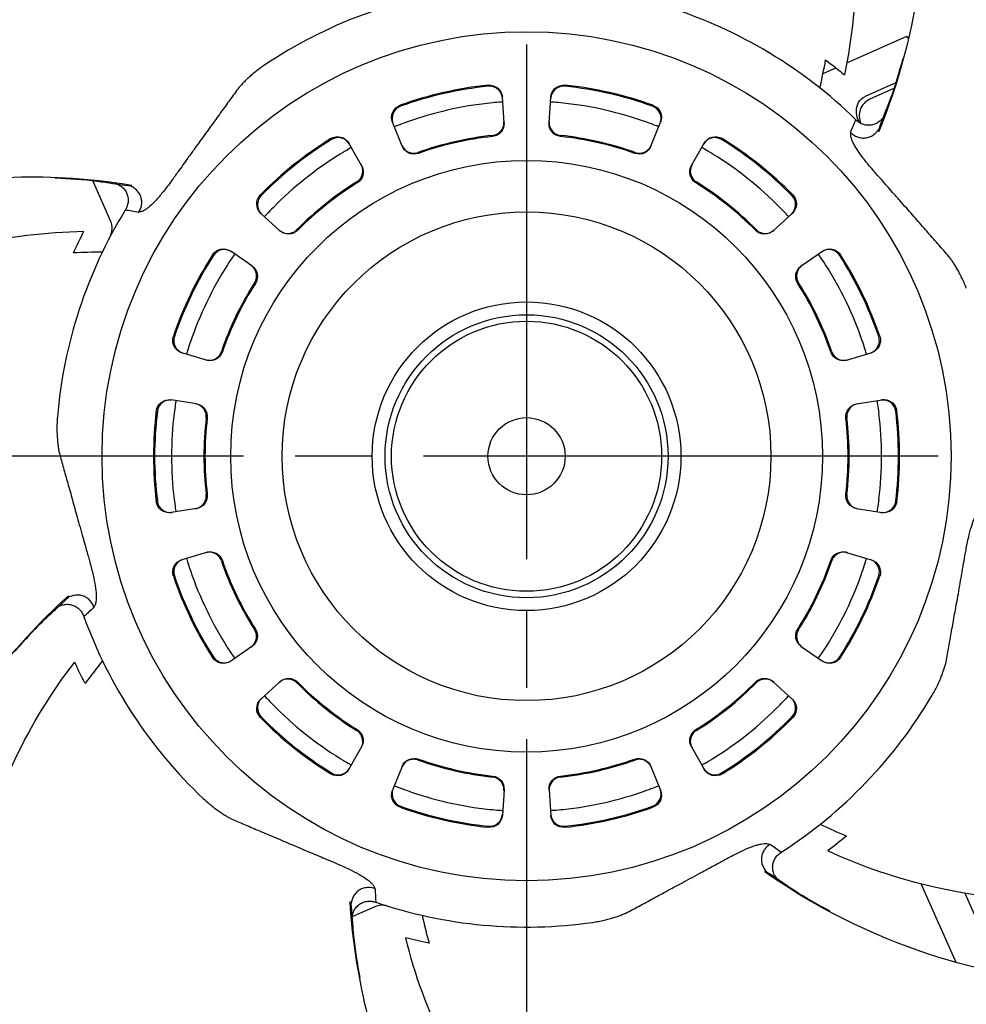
# Model space of a CAD drawing. Extents: x 154 to 478, y 166 to 274.
# Tile 6 of 8: x 403 to 440, y 198 to 236. Entities that reach past the tile are written whole.
import ezdxf

# ---------------------------------------------------------------- set-up
doc = ezdxf.new("R2010")
doc.units = 0
doc.header["$MEASUREMENT"] = 0
doc.linetypes.add('CENTER', pattern=[27, 20, -2, 3, -2])
doc.layers.add('CENTER_L', color=4, linetype='CENTER')
doc.layers.add('SOLID_M', color=2, linetype='CONTINUOUS')

msp = doc.modelspace()

# ---------------------------------------------------------------- linework, layer by layer
at = {"layer": 'CENTER_L'}
for p, q in [((422.526, 262.425), (422.526, 176.425)), ((465.526, 219.425), (379.526, 219.425))]:
    msp.add_line(p, q, dxfattribs=at)
at = {"layer": 'SOLID_M'}
for p, q in [((434.972, 234.713), (437.283, 235.742)), ((434.051, 234.303), (434.547, 234.524)), ((436.904, 233.955), (435.686, 233.412)), ((436.833, 233.731), (435.871, 233.303)), ((421.652, 232.386), (421.585, 233.384)), ((423.4, 232.386), (423.467, 233.384)), ((436.44, 232.738), (436.239, 232.225)), ((417.69, 231.482), (417.317, 232.41)), ((427.363, 231.482), (427.735, 232.41)), ((435.336, 232.494), (435.325, 232.504)), ((436.218, 232.044), (436.216, 232.04)), ((416.115, 230.724), (415.622, 231.593)), ((428.937, 230.724), (429.431, 231.593)), ((406.358, 228.571), (405.648, 230.166)), ((406.451, 230.028), (406.996, 229.946)), ((406.934, 229.006), (406.927, 228.993)), ((412.937, 228.19), (412.199, 228.864)), ((432.115, 228.19), (432.853, 228.864)), ((411.848, 226.823), (411.026, 227.393)), ((433.205, 226.823), (434.027, 227.393)), ((410.084, 223.161), (409.126, 223.449)), ((434.968, 223.161), (435.926, 223.449)), ((409.695, 221.457), (408.708, 221.614)), ((435.357, 221.457), (436.345, 221.614)), ((409.695, 217.393), (408.708, 217.236)), ((435.357, 217.393), (436.345, 217.236)), ((410.084, 215.689), (409.126, 215.401)), ((434.968, 215.689), (435.926, 215.401)), ((404.715, 213.996), (404.719, 213.999)), ((404.214, 213.467), (404.618, 213.842)), ((405.315, 213.208), (405.319, 213.194)), ((411.848, 212.027), (411.026, 211.458)), ((433.205, 212.027), (434.027, 211.458)), ((412.937, 210.661), (412.199, 209.986)), ((432.115, 210.661), (432.853, 209.986)), ((416.115, 208.127), (415.622, 207.257)), ((428.937, 208.127), (429.431, 207.257)), ((417.69, 207.368), (417.317, 206.44)), ((427.363, 207.368), (427.735, 206.44)), ((421.652, 206.464), (421.585, 205.466)), ((423.4, 206.464), (423.467, 205.466)), ((432.417, 204.028), (432.429, 204.036)), ((432.409, 202.897), (431.954, 203.208)), ((439.225, 199.744), (437.865, 202.799)), ((416.655, 202.092), (416.669, 202.088)), ((439.556, 202.442), (440.945, 199.322)), ((416.629, 201.912), (415.711, 201.504)), ((415.766, 201.393), (415.725, 201.943))]:
    msp.add_line(p, q, dxfattribs=at)
at = {"layer": 'SOLID_M', "flags": 128}
for points in [[(407.176, 229.966), (407.179, 229.965), (407.182, 229.964)], [(405.715, 213.547), (405.714, 213.549), (405.713, 213.551), (405.712, 213.554), (405.712, 213.556), (405.711, 213.558), (405.71, 213.56), (405.709, 213.562), (405.708, 213.565)], [(431.782, 203.268), (431.78, 203.27), (431.778, 203.272)], [(415.665, 202.115), (415.666, 202.117), (415.666, 202.12)]]:
    msp.add_lwpolyline(points, dxfattribs=at)
at = {"layer": 'SOLID_M'}
for radius in [16.5, 11.5, 9.5, 6, 5.5, 5.25, 1.5]:
    msp.add_circle((422.526, 219.425), radius, dxfattribs=at)
for centre, radius, start, end in [((422.526, 219.425), 38.5, 103.8287, 166.1713), ((422.526, 219.425), 40, 111.4784, 158.5216), ((422.526, 219.425), 38.5, 13.8287, 76.1713), ((422.526, 219.425), 40, 21.4784, 68.5216), ((422.526, 219.425), 18.3, 97.0484, 123.7818), ((422.526, 219.425), 18.3, 45.6198, 72.3532), ((422.526, 219.425), 22, 47.564, 47.8746), ((422.526, 219.425), 14.5, 95.9038, 109.8105), ((422.526, 219.425), 14.457, 95.91, 109.8042), ((421.089, 233.309), 0.5, 3.8754, 95.9254), ((423.963, 233.309), 0.5, 84.0746, 176.1246), ((422.526, 219.425), 14.457, 70.1958, 84.09), ((422.526, 219.425), 14.5, 70.1895, 84.0962), ((422.526, 219.425), 13.8, 95.9335, 109.7808), ((422.526, 219.425), 13.8, 70.2192, 84.0665), ((436.155, 232.663), 0.7, 114, 205.6345), ((417.797, 232.557), 0.5, 109.7888, 201.8388), ((427.255, 232.557), 0.5, 338.1612, 70.2112), ((422.526, 219.425), 17.81, 44.9265, 44.9863), ((422.526, 219.425), 14.5, 121.6181, 135.5248), ((422.526, 219.425), 14.457, 121.6243, 135.5185), ((415.208, 231.31), 0.5, 29.5896, 121.6398), ((422.526, 219.425), 12.54, 96.0546, 109.6597), ((422.526, 219.425), 12.5, 96.0614, 109.6529), ((422.526, 219.425), 12.5, 70.3471, 83.9386), ((422.526, 219.425), 12.54, 70.3403, 83.9454), ((429.845, 231.31), 0.5, 58.3602, 150.4104), ((422.526, 219.425), 14.457, 44.4815, 58.3757), ((422.526, 219.425), 14.5, 44.4752, 58.3819), ((422.526, 219.425), 13.8, 121.6478, 135.495), ((422.526, 219.425), 13.8, 44.505, 58.3522), ((422.526, 219.425), 12.54, 121.7689, 135.3739), ((422.526, 219.425), 12.5, 121.7757, 135.3671), ((422.526, 219.425), 12.5, 44.6329, 58.2243), ((422.526, 219.425), 12.54, 44.6261, 58.2311), ((412.568, 229.205), 0.5, 135.5031, 227.5532), ((432.485, 229.205), 0.5, 312.4468, 44.4969), ((422.526, 219.425), 18.3, 148.4769, 175.2103), ((422.526, 219.425), 17.81, 147.7836, 147.8434), ((405.719, 228.286), 0.7, 332.2009, 24), ((410.776, 226.958), 0.5, 55.3041, 147.3539), ((434.277, 226.958), 0.5, 32.6461, 124.6959), ((422.526, 219.425), 14.5, 147.3324, 161.239), ((422.526, 219.425), 14.457, 147.3386, 161.2328), ((422.526, 219.425), 14.457, 18.7672, 32.6614), ((422.526, 219.425), 14.5, 18.761, 32.6676), ((422.526, 219.425), 13.8, 147.3621, 161.2093), ((422.526, 219.425), 13.8, 18.7907, 32.6379), ((422.526, 219.425), 12.54, 147.4832, 161.0882), ((422.526, 219.425), 12.5, 147.49, 161.0814), ((422.526, 219.425), 12.5, 18.9186, 32.51), ((422.526, 219.425), 12.54, 18.9118, 32.5168), ((409.311, 223.915), 0.5, 161.2172, 253.2676), ((435.742, 223.915), 0.5, 286.7324, 18.7828), ((408.671, 221.113), 0.5, 81.0184, 173.0682), ((436.381, 221.113), 0.5, 6.9318, 98.9816), ((436.423, 221.12), 0.5, 6.9533, 99), ((422.526, 219.425), 14.5, 173.0467, 186.9533), ((422.526, 219.425), 14.457, 173.0529, 186.9471), ((422.526, 219.425), 13.8, 173.0764, 186.9236), ((422.526, 219.425), 12.54, 173.1975, 186.8025), ((422.526, 219.425), 12.5, 173.2043, 186.7957), ((422.526, 219.425), 12.5, 353.2043, 6.7957), ((422.526, 219.425), 12.54, 353.1975, 6.8025), ((422.526, 219.425), 13.8, 353.0764, 6.9236), ((422.526, 219.425), 14.457, 353.0529, 6.9471), ((422.526, 219.425), 14.5, 353.0467, 6.9533), ((408.671, 217.737), 0.5, 186.9318, 278.9816), ((436.381, 217.737), 0.5, 261.0184, 353.0682), ((409.311, 214.935), 0.5, 106.7324, 198.7828), ((422.526, 219.425), 12.54, 198.9118, 212.5168), ((422.526, 219.425), 12.5, 198.9186, 212.51), ((422.526, 219.425), 12.5, 327.49, 341.0814), ((422.526, 219.425), 12.54, 327.4832, 341.0882), ((435.742, 214.935), 0.5, 341.2172, 73.2676), ((422.526, 219.425), 14.5, 198.761, 212.6676), ((422.526, 219.425), 14.457, 198.7672, 212.6614), ((422.526, 219.425), 13.8, 198.7907, 212.6379), ((422.526, 219.425), 13.8, 327.3621, 341.2093), ((422.526, 219.425), 14.457, 327.3386, 341.2328), ((422.526, 219.425), 14.5, 327.3324, 341.239), ((422.526, 219.425), 18.3, 199.9055, 226.6389), ((410.776, 211.892), 0.5, 212.6461, 304.6959), ((434.277, 211.892), 0.5, 235.3041, 327.3539), ((422.526, 219.425), 12.54, 224.6261, 238.2311), ((422.526, 219.425), 12.5, 224.6329, 238.2243), ((422.526, 219.425), 12.5, 301.7757, 315.3671), ((422.526, 219.425), 12.54, 301.7689, 315.3739), ((422.526, 219.425), 38.5, 193.8287, 256.1713), ((422.526, 219.425), 38.5, 283.8287, 346.1713), ((422.526, 219.425), 18.3, 302.7627, 329.4961), ((412.568, 209.645), 0.5, 132.4468, 224.4969), ((422.526, 219.425), 13.8, 224.505, 238.3522), ((422.526, 219.425), 13.8, 301.6478, 315.495), ((432.485, 209.645), 0.5, 315.5031, 47.5532), ((422.526, 219.425), 14.5, 224.4752, 238.3819), ((422.526, 219.425), 14.457, 224.4815, 238.3757), ((422.526, 219.425), 14.457, 301.6243, 315.5185), ((422.526, 219.425), 14.5, 301.6181, 315.5248), ((422.526, 219.425), 12.54, 250.3403, 263.9454), ((422.526, 219.425), 12.5, 250.3471, 263.9386), ((422.526, 219.425), 12.5, 276.0614, 289.6529), ((422.526, 219.425), 12.54, 276.0546, 289.6597), ((415.208, 207.54), 0.5, 238.3602, 330.4104), ((429.845, 207.54), 0.5, 209.5896, 301.6398), ((417.797, 206.293), 0.5, 158.1612, 250.2112), ((422.526, 219.425), 13.8, 250.2192, 264.0665), ((422.526, 219.425), 13.8, 275.9335, 289.7808), ((427.255, 206.293), 0.5, 289.7888, 21.8388), ((422.526, 219.425), 14.5, 250.1895, 264.0962), ((422.526, 219.425), 14.457, 250.1958, 264.09), ((422.526, 219.425), 14.457, 275.91, 289.8042), ((422.526, 219.425), 14.5, 275.9038, 289.8105), ((421.089, 205.542), 0.5, 264.0746, 356.1246), ((423.963, 205.542), 0.5, 183.8754, 275.9254), ((422.526, 219.425), 40, 201.4784, 248.5216), ((422.526, 219.425), 40, 291.4784, 338.5216), ((422.526, 219.425), 17.81, 302.0693, 302.1291), ((422.526, 219.425), 17.81, 250.6408, 250.7006), ((422.526, 219.425), 18.3, 251.3341, 278.0675), ((416.914, 201.273), 0.7, 72.8189, 114)]:
    msp.add_arc(centre, radius, start, end, dxfattribs=at)
for points, knots in [([(426.915, 255.541), (428.232, 254.545), (431.18, 251.714), (433.234, 248.127), (434.897, 243.518), (435.578, 239.597), (435.185, 235.707), (434.881, 234.253)], [0.0802821, 0.0802821, 0.0802821, 0.0802821, 0.25, 0.5, 0.5, 0.75, 0.9029891, 0.9029891, 0.9029891, 0.9029891]), ([(436.069, 251.018), (436.264, 250.557), (437.244, 248.026), (437.816, 245.301), (438.127, 240.88), (437.876, 237.055), (436.798, 233.47), (436.218, 232.044)], [0.1933912, 0.1933912, 0.1933912, 0.1933912, 0.25, 0.5, 0.5, 0.75, 0.9233455, 0.9233455, 0.9233455, 0.9233455]), ([(412.351, 234.635), (412.286, 234.591), (412.162, 234.505), (411.987, 234.371), (411.829, 234.239), (411.687, 234.111), (411.559, 233.987), (411.445, 233.869), (411.375, 233.792), (411.342, 233.755)], [0, 0, 0, 0, 0.17468, 0.338782, 0.492273, 0.635139, 0.767375, 0.88899, 1, 1, 1, 1]), ([(437.15, 234.878), (437.002, 234.35), (436.799, 233.624), (436.517, 232.927), (436.44, 232.738)], [0, 0, 0, 0, 0.72859, 1, 1, 1, 1]), ([(421.035, 233.848), (421.169, 233.862), (421.306, 233.819), (421.51, 233.647), (421.576, 233.519), (421.585, 233.384)], [0, 0, 0, 0, 0.5, 0.5, 1, 1, 1, 1]), ([(423.467, 233.384), (423.476, 233.519), (423.542, 233.647), (423.746, 233.819), (423.883, 233.862), (424.018, 233.848)], [0, 0, 0, 0, 0.5, 0.5, 1, 1, 1, 1]), ([(411.342, 233.755), (411.284, 233.676), (411.169, 233.518), (410.993, 233.278), (410.815, 233.033), (410.632, 232.78), (410.445, 232.514), (410.25, 232.242), (410.044, 231.965), (409.832, 231.672), (409.603, 231.356), (409.318, 230.955), (409.022, 230.542), (408.756, 230.172), (408.565, 229.918), (408.373, 229.669), (408.145, 229.396), (407.931, 229.18), (407.776, 229.053), (407.708, 229.008), (407.673, 228.986)], [0, 0, 0, 0, 0.054734, 0.109094, 0.16185, 0.217494, 0.274506, 0.332644, 0.388088, 0.4444, 0.508839, 0.57514, 0.677074, 0.743069, 0.782497, 0.820257, 0.885126, 0.944709, 0.972326, 1, 1, 1, 1]), ([(421.598, 233.194), (421.598, 233.194), (421.544, 233.19), (421.36, 233.176), (421.231, 233.165), (421.1, 233.151)], [0, 0, 0, 0, 0.5, 0.5, 1, 1, 1, 1]), ([(423.953, 233.151), (423.821, 233.165), (423.693, 233.176), (423.509, 233.19), (423.454, 233.194), (423.454, 233.194)], [0, 0, 0, 0, 0.5, 0.5, 1, 1, 1, 1]), ([(435.477, 232.386), (435.45, 232.43), (435.427, 232.476), (435.368, 232.631), (435.347, 232.746), (435.353, 232.972), (435.378, 233.087), (435.491, 233.286), (435.58, 233.365), (435.686, 233.412)], [0.1365624, 0.1365624, 0.1365624, 0.1365624, 0.25, 0.25, 0.5, 0.5, 0.75, 0.75, 1, 1, 1, 1]), ([(417.317, 232.41), (417.267, 232.536), (417.271, 232.679), (417.38, 232.923), (417.485, 233.021), (417.612, 233.067)], [0, 0, 0, 0, 0.5, 0.5, 1, 1, 1, 1]), ([(427.44, 233.067), (427.567, 233.021), (427.672, 232.923), (427.782, 232.68), (427.785, 232.536), (427.735, 232.41)], [0, 0, 0, 0, 0.5, 0.5, 1, 1, 1, 1]), ([(417.856, 232.411), (417.732, 232.366), (417.611, 232.32), (417.439, 232.253), (417.389, 232.233), (417.389, 232.233)], [0, 0, 0, 0, 0.5, 0.5, 1, 1, 1, 1]), ([(421.652, 232.386), (421.661, 232.258), (421.618, 232.129), (421.454, 231.933), (421.334, 231.869), (421.206, 231.855)], [0, 0, 0, 0, 0.5, 0.5, 1, 1, 1, 1]), ([(421.408, 231.964), (421.49, 232.013), (421.556, 232.085), (421.639, 232.252), (421.655, 232.345), (421.649, 232.43)], [0, 0, 0, 0, 0.5, 0.5, 1, 1, 1, 1]), ([(423.846, 231.855), (423.718, 231.869), (423.598, 231.933), (423.434, 232.128), (423.391, 232.258), (423.4, 232.386)], [0, 0, 0, 0, 0.5, 0.5, 1, 1, 1, 1]), ([(423.403, 232.43), (423.397, 232.345), (423.413, 232.253), (423.496, 232.086), (423.562, 232.013), (423.644, 231.964)], [0, 0, 0, 0, 0.5, 0.5, 1, 1, 1, 1]), ([(427.664, 232.233), (427.664, 232.233), (427.614, 232.253), (427.442, 232.32), (427.321, 232.366), (427.196, 232.411)], [0, 0, 0, 0, 0.5, 0.5, 1, 1, 1, 1]), ([(436.441, 232.7), (436.424, 232.663), (436.382, 232.574), (436.277, 232.457), (436.136, 232.357), (435.973, 232.299), (435.801, 232.283), (435.63, 232.313), (435.468, 232.381), (435.38, 232.456), (435.336, 232.494)], [0, 0, 0, 0, 0.093094, 0.222287, 0.352854, 0.481232, 0.610436, 0.740171, 0.869801, 1, 1, 1, 1]), ([(435.153, 231.778), (435.146, 231.8), (435.134, 231.845), (435.126, 231.905), (435.125, 231.958), (435.132, 231.987), (435.136, 232.002)], [0, 0, 0, 0, 0.252409, 0.501459, 0.749769, 1, 1, 1, 1]), ([(435.136, 232.002), (435.179, 231.964), (435.267, 231.887), (435.43, 231.818), (435.602, 231.787), (435.775, 231.805), (435.939, 231.865), (436.078, 231.968), (436.164, 232.054), (436.193, 232.107), (436.194, 232.11)], [0, 0, 0, 0, 0.141567, 0.283473, 0.425359, 0.566823, 0.706311, 0.850688, 0.992816, 1, 1, 1, 1]), ([(436.248, 232.198), (436.236, 232.173), (436.222, 232.144), (436.198, 232.115), (436.194, 232.11)], [0, 0, 0, 0, 0.822325, 1, 1, 1, 1]), ([(436.272, 232.254), (436.266, 232.243), (436.257, 232.227), (436.25, 232.204), (436.248, 232.197)], [0, 0, 0, 0, 0.67187, 1, 1, 1, 1]), ([(414.924, 231.773), (415.04, 231.844), (415.182, 231.864), (415.44, 231.798), (415.555, 231.711), (415.622, 231.593)], [0, 0, 0, 0, 0.5, 0.5, 1, 1, 1, 1]), ([(429.431, 231.593), (429.497, 231.711), (429.612, 231.798), (429.87, 231.864), (430.013, 231.844), (430.128, 231.773)], [0, 0, 0, 0, 0.5, 0.5, 1, 1, 1, 1]), ([(438.985, 227.14), (438.921, 227.214), (438.793, 227.362), (438.599, 227.586), (438.399, 227.815), (438.193, 228.049), (437.976, 228.291), (437.754, 228.542), (437.529, 228.804), (437.291, 229.076), (437.033, 229.369), (436.706, 229.737), (436.369, 230.116), (436.068, 230.459), (435.862, 230.701), (435.663, 230.944), (435.447, 231.227), (435.285, 231.484), (435.195, 231.663), (435.167, 231.739), (435.153, 231.778)], [0, 0, 0, 0, 0.0547344, 0.1090945, 0.1618501, 0.2174936, 0.2745055, 0.3326438, 0.3880882, 0.4443998, 0.5088388, 0.5751401, 0.6770738, 0.7430689, 0.7824973, 0.8202573, 0.8851265, 0.9447093, 0.9723255, 1, 1, 1, 1]), ([(415.716, 231.427), (415.716, 231.427), (415.669, 231.401), (415.509, 231.308), (415.398, 231.242), (415.285, 231.173)], [0, 0, 0, 0, 0.5, 0.5, 1, 1, 1, 1]), ([(417.673, 231.523), (417.705, 231.443), (417.76, 231.367), (417.906, 231.253), (417.998, 231.216), (418.093, 231.207)], [0, 0, 0, 0, 0.5, 0.5, 1, 1, 1, 1]), ([(418.322, 231.197), (418.201, 231.154), (418.065, 231.16), (417.833, 231.264), (417.738, 231.362), (417.69, 231.482)], [0, 0, 0, 0, 0.5, 0.5, 1, 1, 1, 1]), ([(427.363, 231.482), (427.315, 231.362), (427.22, 231.264), (426.988, 231.16), (426.852, 231.154), (426.73, 231.197)], [0, 0, 0, 0, 0.5, 0.5, 1, 1, 1, 1]), ([(426.959, 231.207), (427.054, 231.216), (427.145, 231.253), (427.292, 231.367), (427.347, 231.443), (427.379, 231.523)], [0, 0, 0, 0, 0.5, 0.5, 1, 1, 1, 1]), ([(429.767, 231.173), (429.655, 231.242), (429.543, 231.308), (429.384, 231.401), (429.337, 231.427), (429.337, 231.427)], [0, 0, 0, 0, 0.5, 0.5, 1, 1, 1, 1]), ([(416.115, 230.724), (416.179, 230.612), (416.196, 230.477), (416.133, 230.23), (416.053, 230.119), (415.944, 230.052)], [0, 0, 0, 0, 0.5, 0.5, 1, 1, 1, 1]), ([(416.078, 230.237), (416.131, 230.317), (416.159, 230.41), (416.161, 230.597), (416.136, 230.687), (416.094, 230.762)], [0, 0, 0, 0, 0.5, 0.5, 1, 1, 1, 1]), ([(429.109, 230.052), (428.999, 230.119), (428.919, 230.229), (428.856, 230.476), (428.874, 230.612), (428.937, 230.724)], [0, 0, 0, 0, 0.5, 0.5, 1, 1, 1, 1]), ([(428.959, 230.762), (428.917, 230.687), (428.891, 230.598), (428.893, 230.412), (428.921, 230.317), (428.974, 230.237)], [0, 0, 0, 0, 0.5, 0.5, 1, 1, 1, 1]), ([(388.712, 225.599), (389.118, 225.891), (391.368, 227.41), (393.896, 228.573), (398.138, 229.861), (401.922, 230.467), (405.658, 230.213), (407.176, 229.966)], [0.1933912, 0.1933912, 0.1933912, 0.1933912, 0.25, 0.5, 0.5, 0.75, 0.9233455, 0.9233455, 0.9233455, 0.9233455]), ([(404.207, 230.244), (404.755, 230.217), (405.507, 230.18), (406.249, 230.06), (406.451, 230.028)], [0, 0, 0, 0, 0.72859, 1, 1, 1, 1]), ([(406.488, 230.037), (406.528, 230.029), (406.624, 230.008), (406.761, 229.931), (406.89, 229.816), (406.983, 229.67), (407.037, 229.506), (407.045, 229.333), (407.016, 229.16), (406.961, 229.057), (406.934, 229.006)], [0, 0, 0, 0, 0.093093, 0.222286, 0.352853, 0.481231, 0.610436, 0.740171, 0.869801, 1, 1, 1, 1]), ([(406.96, 229.972), (406.972, 229.968), (406.99, 229.963), (407.014, 229.961), (407.022, 229.961)], [0, 0, 0, 0, 0.671866, 1, 1, 1, 1]), ([(407.02, 229.96), (407.047, 229.954), (407.079, 229.947), (407.112, 229.93), (407.118, 229.928)], [0, 0, 0, 0, 0.822324, 1, 1, 1, 1]), ([(407.459, 228.92), (407.486, 228.971), (407.541, 229.074), (407.573, 229.247), (407.564, 229.422), (407.508, 229.587), (407.413, 229.733), (407.282, 229.846), (407.179, 229.911), (407.121, 229.927), (407.118, 229.928)], [0, 0, 0, 0, 0.141567, 0.283473, 0.425359, 0.566823, 0.706311, 0.850688, 0.992816, 1, 1, 1, 1]), ([(412.199, 228.864), (412.1, 228.955), (412.04, 229.086), (412.033, 229.353), (412.085, 229.487), (412.18, 229.584)], [0, 0, 0, 0, 0.5, 0.5, 1, 1, 1, 1]), ([(432.873, 229.584), (432.967, 229.487), (433.019, 229.353), (433.012, 229.087), (432.953, 228.955), (432.853, 228.864)], [0, 0, 0, 0, 0.5, 0.5, 1, 1, 1, 1]), ([(407.673, 228.986), (407.653, 228.975), (407.612, 228.953), (407.556, 228.932), (407.504, 228.919), (407.474, 228.919), (407.459, 228.92)], [0, 0, 0, 0, 0.2524085, 0.5014594, 0.7497686, 1, 1, 1, 1]), ([(412.684, 229.098), (412.592, 229.004), (412.503, 228.911), (412.377, 228.776), (412.34, 228.736), (412.34, 228.736)], [0, 0, 0, 0, 0.5, 0.5, 1, 1, 1, 1]), ([(432.712, 228.736), (432.712, 228.736), (432.676, 228.776), (432.55, 228.91), (432.461, 229.004), (432.368, 229.098)], [0, 0, 0, 0, 0.5, 0.5, 1, 1, 1, 1]), ([(386.339, 215.667), (387.017, 217.173), (389.121, 220.677), (392.161, 223.478), (396.284, 226.125), (399.956, 227.661), (403.836, 228.143), (405.321, 228.17)], [0.0802821, 0.0802821, 0.0802821, 0.0802821, 0.25, 0.5, 0.5, 0.75, 0.9029891, 0.9029891, 0.9029891, 0.9029891]), ([(412.905, 228.219), (412.968, 228.161), (413.05, 228.116), (413.232, 228.077), (413.331, 228.084), (413.42, 228.117)], [0, 0, 0, 0, 0.5, 0.5, 1, 1, 1, 1]), ([(413.631, 228.207), (413.54, 228.115), (413.415, 228.062), (413.161, 228.055), (413.033, 228.103), (412.937, 228.19)], [0, 0, 0, 0, 0.5, 0.5, 1, 1, 1, 1]), ([(432.115, 228.19), (432.02, 228.103), (431.892, 228.055), (431.637, 228.062), (431.512, 228.115), (431.421, 228.207)], [0, 0, 0, 0, 0.5, 0.5, 1, 1, 1, 1]), ([(431.632, 228.117), (431.722, 228.084), (431.819, 228.077), (432.001, 228.116), (432.084, 228.161), (432.147, 228.219)], [0, 0, 0, 0, 0.5, 0.5, 1, 1, 1, 1]), ([(410.32, 227.252), (410.393, 227.365), (410.512, 227.446), (410.773, 227.498), (410.915, 227.47), (411.026, 227.393)], [0, 0, 0, 0, 0.5, 0.5, 1, 1, 1, 1]), ([(434.027, 227.393), (434.138, 227.47), (434.279, 227.498), (434.54, 227.446), (434.66, 227.365), (434.732, 227.252)], [0, 0, 0, 0, 0.5, 0.5, 1, 1, 1, 1]), ([(411.183, 227.284), (411.183, 227.284), (411.152, 227.24), (411.048, 227.087), (410.976, 226.979), (410.905, 226.868)], [0, 0, 0, 0, 0.5, 0.5, 1, 1, 1, 1]), ([(434.147, 226.868), (434.076, 226.979), (434.004, 227.087), (433.901, 227.239), (433.87, 227.284), (433.87, 227.284)], [0, 0, 0, 0, 0.5, 0.5, 1, 1, 1, 1]), ([(439.619, 225.961), (439.59, 226.033), (439.535, 226.174), (439.442, 226.374), (439.349, 226.557), (439.256, 226.725), (439.163, 226.877), (439.074, 227.014), (439.014, 227.099), (438.985, 227.14)], [0, 0, 0, 0, 0.17468, 0.338782, 0.492273, 0.635139, 0.767375, 0.88899, 1, 1, 1, 1]), ([(412.026, 226.369), (412.038, 226.463), (412.023, 226.56), (411.945, 226.729), (411.882, 226.799), (411.812, 226.848)], [0, 0, 0, 0, 0.5, 0.5, 1, 1, 1, 1]), ([(411.848, 226.823), (411.954, 226.75), (412.028, 226.636), (412.079, 226.386), (412.054, 226.252), (411.985, 226.143)], [0, 0, 0, 0, 0.5, 0.5, 1, 1, 1, 1]), ([(433.067, 226.143), (432.998, 226.252), (432.974, 226.386), (433.024, 226.635), (433.099, 226.75), (433.205, 226.823)], [0, 0, 0, 0, 0.5, 0.5, 1, 1, 1, 1]), ([(433.241, 226.848), (433.17, 226.799), (433.108, 226.73), (433.03, 226.561), (433.014, 226.463), (433.026, 226.369)], [0, 0, 0, 0, 0.5, 0.5, 1, 1, 1, 1]), ([(409.126, 223.449), (408.997, 223.488), (408.887, 223.58), (408.765, 223.817), (408.753, 223.961), (408.797, 224.089)], [0, 0, 0, 0, 0.5, 0.5, 1, 1, 1, 1]), ([(436.256, 224.089), (436.299, 223.961), (436.288, 223.817), (436.166, 223.58), (436.055, 223.488), (435.926, 223.449)], [0, 0, 0, 0, 0.5, 0.5, 1, 1, 1, 1]), ([(409.462, 223.87), (409.419, 223.745), (409.38, 223.622), (409.325, 223.446), (409.309, 223.394), (409.309, 223.394)], [0, 0, 0, 0, 0.5, 0.5, 1, 1, 1, 1]), ([(435.743, 223.394), (435.743, 223.394), (435.728, 223.446), (435.673, 223.622), (435.633, 223.745), (435.591, 223.87)], [0, 0, 0, 0, 0.5, 0.5, 1, 1, 1, 1]), ([(410.042, 223.174), (410.124, 223.149), (410.217, 223.144), (410.398, 223.188), (410.484, 223.236), (410.551, 223.305)], [0, 0, 0, 0, 0.5, 0.5, 1, 1, 1, 1]), ([(410.701, 223.478), (410.66, 223.356), (410.57, 223.253), (410.343, 223.137), (410.208, 223.124), (410.084, 223.161)], [0, 0, 0, 0, 0.5, 0.5, 1, 1, 1, 1]), ([(434.968, 223.161), (434.845, 223.124), (434.709, 223.137), (434.482, 223.253), (434.393, 223.356), (434.351, 223.478)], [0, 0, 0, 0, 0.5, 0.5, 1, 1, 1, 1]), ([(434.502, 223.305), (434.568, 223.236), (434.653, 223.188), (434.834, 223.144), (434.928, 223.149), (435.01, 223.174)], [0, 0, 0, 0, 0.5, 0.5, 1, 1, 1, 1]), ([(408.133, 221.18), (408.149, 221.315), (408.222, 221.439), (408.435, 221.599), (408.574, 221.635), (408.708, 221.614)], [0, 0, 0, 0, 0.5, 0.5, 1, 1, 1, 1]), ([(436.345, 221.614), (436.478, 221.635), (436.617, 221.599), (436.83, 221.439), (436.903, 221.315), (436.92, 221.18)], [0, 0, 0, 0, 0.5, 0.5, 1, 1, 1, 1]), ([(408.896, 221.584), (408.896, 221.584), (408.887, 221.53), (408.86, 221.348), (408.843, 221.22), (408.827, 221.089)], [0, 0, 0, 0, 0.5, 0.5, 1, 1, 1, 1]), ([(410.053, 221.125), (410.023, 221.216), (409.967, 221.296), (409.823, 221.414), (409.736, 221.451), (409.652, 221.464)], [0, 0, 0, 0, 0.5, 0.5, 1, 1, 1, 1]), ([(409.695, 221.457), (409.823, 221.437), (409.939, 221.367), (410.093, 221.164), (410.129, 221.032), (410.114, 220.904)], [0, 0, 0, 0, 0.5, 0.5, 1, 1, 1, 1]), ([(434.938, 220.904), (434.923, 221.032), (434.959, 221.163), (435.113, 221.367), (435.23, 221.437), (435.357, 221.457)], [0, 0, 0, 0, 0.5, 0.5, 1, 1, 1, 1]), ([(435.4, 221.464), (435.316, 221.451), (435.23, 221.415), (435.086, 221.297), (435.029, 221.216), (434.999, 221.125)], [0, 0, 0, 0, 0.5, 0.5, 1, 1, 1, 1]), ([(436.226, 221.089), (436.21, 221.22), (436.192, 221.348), (436.165, 221.53), (436.156, 221.584), (436.156, 221.584)], [0, 0, 0, 0, 0.5, 0.5, 1, 1, 1, 1]), ([(404.29, 220.953), (404.285, 220.875), (404.274, 220.724), (404.27, 220.504), (404.275, 220.298), (404.286, 220.107), (404.303, 219.93), (404.324, 219.768), (404.342, 219.664), (404.35, 219.615)], [0, 0, 0, 0, 0.17468, 0.3387817, 0.4922734, 0.6351389, 0.7673752, 0.8889901, 1, 1, 1, 1]), ([(404.35, 219.615), (404.376, 219.521), (404.427, 219.332), (404.505, 219.046), (404.585, 218.753), (404.669, 218.453), (404.76, 218.141), (404.851, 217.818), (404.94, 217.485), (405.036, 217.136), (405.141, 216.76), (405.277, 216.287), (405.415, 215.799), (405.538, 215.36), (405.618, 215.052), (405.692, 214.747), (405.764, 214.399), (405.799, 214.096), (405.803, 213.896), (405.794, 213.815), (405.79, 213.774)], [0, 0, 0, 0, 0.054734, 0.109094, 0.16185, 0.217494, 0.274506, 0.332644, 0.388088, 0.4444, 0.508839, 0.57514, 0.677074, 0.743069, 0.782497, 0.820257, 0.885126, 0.944709, 0.972326, 1, 1, 1, 1]), ([(410.114, 217.946), (410.129, 217.818), (410.093, 217.687), (409.939, 217.484), (409.823, 217.413), (409.695, 217.393)], [0, 0, 0, 0, 0.5, 0.5, 1, 1, 1, 1]), ([(435.357, 217.393), (435.23, 217.413), (435.113, 217.483), (434.959, 217.687), (434.923, 217.818), (434.938, 217.946)], [0, 0, 0, 0, 0.5, 0.5, 1, 1, 1, 1]), ([(408.708, 217.236), (408.574, 217.215), (408.435, 217.251), (408.222, 217.411), (408.149, 217.536), (408.133, 217.67)], [0, 0, 0, 0, 0.5, 0.5, 1, 1, 1, 1]), ([(408.827, 217.762), (408.843, 217.63), (408.86, 217.502), (408.887, 217.32), (408.896, 217.266), (408.896, 217.266)], [0, 0, 0, 0, 0.5, 0.5, 1, 1, 1, 1]), ([(409.652, 217.386), (409.736, 217.399), (409.823, 217.435), (409.967, 217.553), (410.023, 217.634), (410.053, 217.725)], [0, 0, 0, 0, 0.5, 0.5, 1, 1, 1, 1]), ([(434.999, 217.725), (435.029, 217.634), (435.085, 217.554), (435.229, 217.436), (435.316, 217.399), (435.4, 217.386)], [0, 0, 0, 0, 0.5, 0.5, 1, 1, 1, 1]), ([(436.156, 217.266), (436.156, 217.266), (436.165, 217.32), (436.192, 217.502), (436.21, 217.63), (436.226, 217.762)], [0, 0, 0, 0, 0.5, 0.5, 1, 1, 1, 1]), ([(436.92, 217.67), (436.903, 217.536), (436.831, 217.411), (436.618, 217.251), (436.478, 217.215), (436.345, 217.236)], [0, 0, 0, 0, 0.5, 0.5, 1, 1, 1, 1]), ([(438.82, 211.367), (438.838, 211.464), (438.873, 211.656), (438.928, 211.947), (438.982, 212.246), (439.037, 212.553), (439.09, 212.874), (439.148, 213.204), (439.213, 213.543), (439.277, 213.899), (439.346, 214.283), (439.429, 214.768), (439.516, 215.268), (439.596, 215.717), (439.657, 216.029), (439.723, 216.336), (439.809, 216.681), (439.909, 216.969), (439.992, 217.15), (440.035, 217.22), (440.056, 217.255)], [0, 0, 0, 0, 0.054734, 0.109094, 0.16185, 0.217494, 0.274506, 0.332644, 0.388088, 0.4444, 0.508839, 0.57514, 0.677074, 0.743069, 0.782497, 0.820257, 0.885126, 0.944709, 0.972326, 1, 1, 1, 1]), ([(410.551, 215.545), (410.484, 215.614), (410.399, 215.662), (410.218, 215.706), (410.124, 215.701), (410.042, 215.676)], [0, 0, 0, 0, 0.5, 0.5, 1, 1, 1, 1]), ([(410.084, 215.689), (410.208, 215.726), (410.343, 215.713), (410.57, 215.597), (410.66, 215.494), (410.701, 215.372)], [0, 0, 0, 0, 0.5, 0.5, 1, 1, 1, 1]), ([(434.351, 215.372), (434.393, 215.494), (434.482, 215.597), (434.709, 215.713), (434.845, 215.726), (434.968, 215.689)], [0, 0, 0, 0, 0.5, 0.5, 1, 1, 1, 1]), ([(435.01, 215.676), (434.928, 215.701), (434.835, 215.706), (434.654, 215.662), (434.568, 215.614), (434.502, 215.545)], [0, 0, 0, 0, 0.5, 0.5, 1, 1, 1, 1]), ([(408.797, 214.762), (408.753, 214.89), (408.765, 215.033), (408.887, 215.27), (408.997, 215.362), (409.126, 215.401)], [0, 0, 0, 0, 0.5, 0.5, 1, 1, 1, 1]), ([(409.309, 215.456), (409.309, 215.456), (409.325, 215.404), (409.379, 215.228), (409.419, 215.105), (409.462, 214.98)], [0, 0, 0, 0, 0.5, 0.5, 1, 1, 1, 1]), ([(435.591, 214.98), (435.633, 215.105), (435.673, 215.228), (435.728, 215.404), (435.743, 215.456), (435.743, 215.456)], [0, 0, 0, 0, 0.5, 0.5, 1, 1, 1, 1]), ([(435.926, 215.401), (436.055, 215.362), (436.165, 215.27), (436.288, 215.033), (436.299, 214.89), (436.256, 214.762)], [0, 0, 0, 0, 0.5, 0.5, 1, 1, 1, 1]), ([(396.617, 196.837), (396.641, 197.337), (396.856, 200.043), (397.524, 202.745), (399.161, 206.864), (401.047, 210.201), (403.574, 212.963), (404.715, 213.996)], [0.1933912, 0.1933912, 0.1933912, 0.1933912, 0.25, 0.5, 0.5, 0.75, 0.9233455, 0.9233455, 0.9233455, 0.9233455]), ([(405.708, 213.565), (405.685, 213.618), (405.64, 213.725), (405.524, 213.858), (405.382, 213.96), (405.218, 214.019), (405.044, 214.036), (404.874, 214.004), (404.759, 213.964), (404.71, 213.929), (404.708, 213.927)], [0, 0, 0, 0, 0.1415668, 0.2834728, 0.4253587, 0.5668222, 0.7063106, 0.8506877, 0.9928166, 1, 1, 1, 1]), ([(404.229, 213.502), (404.261, 213.529), (404.337, 213.591), (404.483, 213.65), (404.653, 213.679), (404.825, 213.66), (404.987, 213.601), (405.128, 213.499), (405.245, 213.368), (405.291, 213.262), (405.315, 213.208)], [0, 0, 0, 0, 0.093093, 0.222286, 0.352853, 0.481231, 0.610437, 0.740171, 0.869801, 1, 1, 1, 1]), ([(404.575, 213.831), (404.585, 213.838), (404.601, 213.848), (404.617, 213.866), (404.622, 213.872)], [0, 0, 0, 0, 0.6718647, 1, 1, 1, 1]), ([(404.622, 213.871), (404.643, 213.888), (404.668, 213.908), (404.702, 213.924), (404.708, 213.927)], [0, 0, 0, 0, 0.822324, 1, 1, 1, 1]), ([(405.79, 213.774), (405.786, 213.751), (405.778, 213.705), (405.76, 213.648), (405.737, 213.6), (405.718, 213.576), (405.708, 213.565)], [0, 0, 0, 0, 0.252409, 0.501459, 0.749769, 1, 1, 1, 1]), ([(402.646, 211.848), (403.008, 212.259), (403.506, 212.825), (404.063, 213.33), (404.214, 213.467)], [0, 0, 0, 0, 0.72859, 1, 1, 1, 1]), ([(411.812, 212.002), (411.882, 212.051), (411.944, 212.121), (412.023, 212.289), (412.038, 212.387), (412.026, 212.481)], [0, 0, 0, 0, 0.5, 0.5, 1, 1, 1, 1]), ([(411.985, 212.707), (412.054, 212.598), (412.079, 212.464), (412.028, 212.215), (411.954, 212.1), (411.848, 212.027)], [0, 0, 0, 0, 0.5, 0.5, 1, 1, 1, 1]), ([(433.205, 212.027), (433.099, 212.1), (433.024, 212.214), (432.974, 212.464), (432.998, 212.598), (433.067, 212.707)], [0, 0, 0, 0, 0.5, 0.5, 1, 1, 1, 1]), ([(433.026, 212.481), (433.014, 212.387), (433.029, 212.29), (433.108, 212.121), (433.17, 212.051), (433.241, 212.002)], [0, 0, 0, 0, 0.5, 0.5, 1, 1, 1, 1]), ([(410.905, 211.982), (410.976, 211.871), (411.048, 211.764), (411.151, 211.611), (411.183, 211.566), (411.183, 211.566)], [0, 0, 0, 0, 0.5, 0.5, 1, 1, 1, 1]), ([(433.87, 211.566), (433.87, 211.566), (433.901, 211.611), (434.004, 211.763), (434.076, 211.871), (434.147, 211.982)], [0, 0, 0, 0, 0.5, 0.5, 1, 1, 1, 1]), ([(402.902, 188.79), (402.148, 190.259), (400.719, 194.089), (400.425, 198.212), (400.927, 203.085), (402.015, 206.913), (404.057, 210.248), (404.962, 211.426)], [0.0802821, 0.0802821, 0.0802821, 0.0802821, 0.25, 0.5, 0.5, 0.75, 0.9029891, 0.9029891, 0.9029891, 0.9029891]), ([(411.026, 211.458), (410.915, 211.381), (410.774, 211.352), (410.512, 211.404), (410.393, 211.485), (410.32, 211.598)], [0, 0, 0, 0, 0.5, 0.5, 1, 1, 1, 1]), ([(434.732, 211.598), (434.66, 211.485), (434.54, 211.404), (434.279, 211.352), (434.138, 211.381), (434.027, 211.458)], [0, 0, 0, 0, 0.5, 0.5, 1, 1, 1, 1]), ([(438.293, 210.136), (438.332, 210.204), (438.407, 210.335), (438.506, 210.532), (438.591, 210.719), (438.664, 210.897), (438.725, 211.064), (438.777, 211.219), (438.806, 211.319), (438.82, 211.367)], [0, 0, 0, 0, 0.17468, 0.3387817, 0.4922734, 0.6351389, 0.7673752, 0.8889901, 1, 1, 1, 1]), ([(413.42, 210.733), (413.331, 210.766), (413.233, 210.773), (413.051, 210.734), (412.968, 210.689), (412.905, 210.631)], [0, 0, 0, 0, 0.5, 0.5, 1, 1, 1, 1]), ([(412.937, 210.661), (413.033, 210.748), (413.16, 210.795), (413.415, 210.788), (413.54, 210.735), (413.631, 210.643)], [0, 0, 0, 0, 0.5, 0.5, 1, 1, 1, 1]), ([(431.421, 210.643), (431.512, 210.735), (431.637, 210.788), (431.892, 210.795), (432.02, 210.748), (432.115, 210.661)], [0, 0, 0, 0, 0.5, 0.5, 1, 1, 1, 1]), ([(432.147, 210.631), (432.084, 210.689), (432.002, 210.734), (431.82, 210.773), (431.722, 210.766), (431.632, 210.733)], [0, 0, 0, 0, 0.5, 0.5, 1, 1, 1, 1]), ([(412.18, 209.266), (412.085, 209.363), (412.033, 209.497), (412.04, 209.763), (412.1, 209.895), (412.199, 209.986)], [0, 0, 0, 0, 0.5, 0.5, 1, 1, 1, 1]), ([(412.34, 210.115), (412.34, 210.115), (412.377, 210.075), (412.502, 209.94), (412.592, 209.846), (412.684, 209.752)], [0, 0, 0, 0, 0.5, 0.5, 1, 1, 1, 1]), ([(432.368, 209.752), (432.461, 209.846), (432.55, 209.939), (432.676, 210.074), (432.712, 210.115), (432.712, 210.115)], [0, 0, 0, 0, 0.5, 0.5, 1, 1, 1, 1]), ([(432.853, 209.986), (432.953, 209.895), (433.012, 209.764), (433.019, 209.497), (432.967, 209.363), (432.873, 209.266)], [0, 0, 0, 0, 0.5, 0.5, 1, 1, 1, 1]), ([(415.944, 208.799), (416.053, 208.731), (416.133, 208.621), (416.196, 208.374), (416.179, 208.239), (416.115, 208.127)], [0, 0, 0, 0, 0.5, 0.5, 1, 1, 1, 1]), ([(416.094, 208.088), (416.136, 208.163), (416.161, 208.253), (416.159, 208.439), (416.131, 208.533), (416.078, 208.613)], [0, 0, 0, 0, 0.5, 0.5, 1, 1, 1, 1]), ([(428.937, 208.127), (428.874, 208.239), (428.856, 208.373), (428.919, 208.62), (428.999, 208.731), (429.109, 208.799)], [0, 0, 0, 0, 0.5, 0.5, 1, 1, 1, 1]), ([(428.974, 208.613), (428.921, 208.533), (428.893, 208.44), (428.891, 208.253), (428.917, 208.163), (428.959, 208.088)], [0, 0, 0, 0, 0.5, 0.5, 1, 1, 1, 1]), ([(415.285, 207.677), (415.398, 207.608), (415.509, 207.542), (415.668, 207.449), (415.716, 207.423), (415.716, 207.423)], [0, 0, 0, 0, 0.5, 0.5, 1, 1, 1, 1]), ([(418.093, 207.643), (417.998, 207.634), (417.907, 207.598), (417.76, 207.484), (417.705, 207.407), (417.673, 207.328)], [0, 0, 0, 0, 0.5, 0.5, 1, 1, 1, 1]), ([(417.69, 207.368), (417.738, 207.488), (417.832, 207.586), (418.065, 207.69), (418.201, 207.697), (418.322, 207.653)], [0, 0, 0, 0, 0.5, 0.5, 1, 1, 1, 1]), ([(426.73, 207.653), (426.852, 207.697), (426.987, 207.691), (427.22, 207.586), (427.315, 207.488), (427.363, 207.368)], [0, 0, 0, 0, 0.5, 0.5, 1, 1, 1, 1]), ([(427.379, 207.328), (427.347, 207.407), (427.293, 207.483), (427.146, 207.597), (427.054, 207.634), (426.959, 207.643)], [0, 0, 0, 0, 0.5, 0.5, 1, 1, 1, 1]), ([(429.337, 207.423), (429.337, 207.423), (429.384, 207.449), (429.543, 207.542), (429.655, 207.608), (429.767, 207.677)], [0, 0, 0, 0, 0.5, 0.5, 1, 1, 1, 1]), ([(415.622, 207.257), (415.555, 207.139), (415.44, 207.052), (415.182, 206.986), (415.04, 207.007), (414.924, 207.077)], [0, 0, 0, 0, 0.5, 0.5, 1, 1, 1, 1]), ([(430.128, 207.077), (430.013, 207.007), (429.87, 206.986), (429.612, 207.052), (429.497, 207.139), (429.431, 207.257)], [0, 0, 0, 0, 0.5, 0.5, 1, 1, 1, 1]), ([(456.76, 207.11), (455.496, 206.048), (452.08, 203.803), (448.126, 202.599), (443.262, 202.003), (439.288, 202.212), (435.583, 203.461), (434.233, 204.081)], [0.0802821, 0.0802821, 0.0802821, 0.0802821, 0.25, 0.5, 0.5, 0.75, 0.9029891, 0.9029891, 0.9029891, 0.9029891]), ([(421.206, 206.995), (421.334, 206.981), (421.454, 206.917), (421.618, 206.722), (421.661, 206.592), (421.652, 206.464)], [0, 0, 0, 0, 0.5, 0.5, 1, 1, 1, 1]), ([(421.649, 206.42), (421.655, 206.505), (421.639, 206.597), (421.556, 206.764), (421.49, 206.837), (421.408, 206.886)], [0, 0, 0, 0, 0.5, 0.5, 1, 1, 1, 1]), ([(423.4, 206.464), (423.391, 206.592), (423.434, 206.722), (423.598, 206.917), (423.718, 206.981), (423.846, 206.995)], [0, 0, 0, 0, 0.5, 0.5, 1, 1, 1, 1]), ([(423.644, 206.886), (423.562, 206.837), (423.497, 206.765), (423.413, 206.598), (423.397, 206.505), (423.403, 206.42)], [0, 0, 0, 0, 0.5, 0.5, 1, 1, 1, 1]), ([(417.612, 205.783), (417.485, 205.829), (417.38, 205.927), (417.271, 206.171), (417.267, 206.315), (417.317, 206.44)], [0, 0, 0, 0, 0.5, 0.5, 1, 1, 1, 1]), ([(417.389, 206.617), (417.389, 206.617), (417.439, 206.597), (417.611, 206.53), (417.732, 206.484), (417.856, 206.439)], [0, 0, 0, 0, 0.5, 0.5, 1, 1, 1, 1]), ([(427.196, 206.439), (427.321, 206.484), (427.441, 206.53), (427.613, 206.597), (427.664, 206.617), (427.664, 206.617)], [0, 0, 0, 0, 0.5, 0.5, 1, 1, 1, 1]), ([(427.735, 206.44), (427.785, 206.315), (427.782, 206.171), (427.673, 205.928), (427.567, 205.829), (427.44, 205.783)], [0, 0, 0, 0, 0.5, 0.5, 1, 1, 1, 1]), ([(409.961, 206.12), (410.019, 206.067), (410.13, 205.965), (410.3, 205.825), (410.464, 205.7), (410.621, 205.59), (410.77, 205.493), (410.91, 205.408), (411.001, 205.357), (411.045, 205.333)], [0, 0, 0, 0, 0.17468, 0.338782, 0.492273, 0.635139, 0.767375, 0.88899, 1, 1, 1, 1]), ([(421.1, 205.699), (421.231, 205.685), (421.36, 205.674), (421.544, 205.66), (421.598, 205.656), (421.598, 205.656)], [0, 0, 0, 0, 0.5, 0.5, 1, 1, 1, 1]), ([(423.454, 205.656), (423.454, 205.656), (423.509, 205.66), (423.692, 205.674), (423.821, 205.685), (423.953, 205.699)], [0, 0, 0, 0, 0.5, 0.5, 1, 1, 1, 1]), ([(411.045, 205.333), (411.135, 205.294), (411.314, 205.217), (411.586, 205.099), (411.865, 204.979), (412.152, 204.858), (412.453, 204.734), (412.762, 204.604), (413.078, 204.466), (413.411, 204.324), (413.77, 204.171), (414.225, 203.982), (414.693, 203.786), (415.113, 203.609), (415.403, 203.479), (415.688, 203.347), (416.005, 203.186), (416.263, 203.025), (416.422, 202.903), (416.48, 202.846), (416.51, 202.817)], [0, 0, 0, 0, 0.054734, 0.109094, 0.16185, 0.217494, 0.274506, 0.332644, 0.388088, 0.4444, 0.508839, 0.57514, 0.677074, 0.743069, 0.782497, 0.820257, 0.885126, 0.944709, 0.972326, 1, 1, 1, 1]), ([(421.585, 205.466), (421.576, 205.331), (421.51, 205.203), (421.307, 205.031), (421.169, 204.988), (421.035, 205.002)], [0, 0, 0, 0, 0.5, 0.5, 1, 1, 1, 1]), ([(424.018, 205.002), (423.883, 204.988), (423.746, 205.031), (423.542, 205.203), (423.476, 205.331), (423.467, 205.466)], [0, 0, 0, 0, 0.5, 0.5, 1, 1, 1, 1]), ([(426.385, 201.662), (426.472, 201.708), (426.644, 201.8), (426.906, 201.94), (427.173, 202.083), (427.447, 202.232), (427.732, 202.39), (428.026, 202.551), (428.331, 202.712), (428.649, 202.883), (428.993, 203.069), (429.424, 203.306), (429.869, 203.55), (430.27, 203.768), (430.552, 203.914), (430.833, 204.054), (431.157, 204.202), (431.444, 204.303), (431.638, 204.351), (431.719, 204.361), (431.76, 204.366)], [0, 0, 0, 0, 0.054734, 0.109094, 0.16185, 0.217494, 0.274506, 0.332644, 0.388088, 0.4444, 0.508839, 0.57514, 0.677074, 0.743069, 0.782497, 0.820257, 0.885126, 0.944709, 0.972326, 1, 1, 1, 1]), ([(431.982, 204.333), (431.935, 204.299), (431.841, 204.23), (431.737, 204.088), (431.669, 203.926), (431.648, 203.754), (431.67, 203.58), (431.739, 203.422), (431.803, 203.319), (431.849, 203.279), (431.851, 203.277)], [0, 0, 0, 0, 0.141567, 0.283473, 0.425359, 0.566822, 0.70631, 0.850687, 0.992815, 1, 1, 1, 1]), ([(431.76, 204.366), (431.783, 204.368), (431.829, 204.37), (431.889, 204.365), (431.942, 204.353), (431.969, 204.34), (431.982, 204.333)], [0, 0, 0, 0, 0.252409, 0.501459, 0.749769, 1, 1, 1, 1]), ([(432.372, 202.905), (432.339, 202.93), (432.262, 202.99), (432.171, 203.12), (432.105, 203.278), (432.085, 203.45), (432.107, 203.622), (432.175, 203.782), (432.277, 203.925), (432.37, 203.994), (432.417, 204.028)], [0, 0, 0, 0, 0.093094, 0.222287, 0.352854, 0.481231, 0.610436, 0.740171, 0.869801, 1, 1, 1, 1]), ([(450.313, 199.191), (449.821, 199.104), (447.135, 198.712), (444.351, 198.761), (439.972, 199.441), (436.299, 200.537), (433.043, 202.386), (431.782, 203.268)], [0.1933912, 0.1933912, 0.1933912, 0.1933912, 0.25, 0.5, 0.5, 0.75, 0.9233455, 0.9233455, 0.9233455, 0.9233455]), ([(431.925, 203.206), (431.904, 203.222), (431.879, 203.243), (431.856, 203.272), (431.852, 203.277)], [0, 0, 0, 0, 0.822326, 1, 1, 1, 1]), ([(431.974, 203.169), (431.965, 203.177), (431.952, 203.19), (431.931, 203.202), (431.924, 203.205)], [0, 0, 0, 0, 0.671866, 1, 1, 1, 1]), ([(434.337, 201.729), (433.855, 201.991), (433.193, 202.35), (432.577, 202.781), (432.409, 202.897)], [0, 0, 0, 0, 0.72859, 1, 1, 1, 1]), ([(416.622, 202.622), (416.566, 202.638), (416.454, 202.669), (416.278, 202.661), (416.109, 202.614), (415.961, 202.523), (415.839, 202.397), (415.759, 202.244), (415.718, 202.13), (415.715, 202.069), (415.715, 202.066)], [0, 0, 0, 0, 0.141567, 0.283474, 0.425359, 0.566823, 0.706311, 0.850689, 0.992816, 1, 1, 1, 1]), ([(416.51, 202.817), (416.525, 202.8), (416.556, 202.765), (416.589, 202.715), (416.613, 202.667), (416.619, 202.637), (416.622, 202.622)], [0, 0, 0, 0, 0.252409, 0.501459, 0.749769, 1, 1, 1, 1]), ([(424.032, 185.085), (423.656, 185.415), (421.675, 187.271), (419.978, 189.478), (417.779, 193.326), (416.346, 196.881), (415.762, 200.579), (415.665, 202.115)], [0.1933912, 0.1933912, 0.1933912, 0.1933912, 0.25, 0.5, 0.5, 0.75, 0.9233455, 0.9233455, 0.9233455, 0.9233455]), ([(415.749, 201.427), (415.748, 201.468), (415.747, 201.567), (415.792, 201.718), (415.875, 201.868), (415.996, 201.991), (416.145, 202.081), (416.312, 202.128), (416.487, 202.137), (416.599, 202.107), (416.655, 202.092)], [0, 0, 0, 0, 0.093093, 0.222287, 0.352853, 0.481231, 0.610436, 0.740171, 0.869801, 1, 1, 1, 1]), ([(415.706, 201.964), (415.705, 201.991), (415.705, 202.024), (415.714, 202.06), (415.716, 202.066)], [0, 0, 0, 0, 0.822318, 1, 1, 1, 1]), ([(415.707, 201.903), (415.708, 201.915), (415.71, 201.933), (415.706, 201.957), (415.705, 201.965)], [0, 0, 0, 0, 0.671873, 1, 1, 1, 1]), ([(416.055, 199.158), (415.959, 199.698), (415.828, 200.439), (415.779, 201.19), (415.766, 201.393)], [0, 0, 0, 0, 0.72859, 1, 1, 1, 1]), ([(425.094, 201.306), (425.172, 201.318), (425.321, 201.341), (425.537, 201.387), (425.736, 201.437), (425.92, 201.491), (426.089, 201.547), (426.243, 201.603), (426.339, 201.643), (426.385, 201.662)], [0, 0, 0, 0, 0.17468, 0.338782, 0.492273, 0.635139, 0.767375, 0.88899, 1, 1, 1, 1]), ([(434.242, 184.982), (432.624, 185.308), (428.739, 186.579), (425.332, 188.919), (421.834, 192.35), (419.52, 195.588), (418.186, 199.263), (417.829, 200.705)], [0.0802821, 0.0802821, 0.0802821, 0.0802821, 0.25, 0.5, 0.5, 0.75, 0.9029891, 0.9029891, 0.9029891, 0.9029891])]:
    msp.add_open_spline(points, degree=3, knots=knots, dxfattribs=at)
for points in [[(437.283, 235.742), (437.317, 235.737), (437.351, 235.731), (437.385, 235.724)], [(433.927, 233.74), (434.012, 234.101), (434.087, 234.465), (434.152, 234.83)], [(434.152, 234.83), (434.412, 234.634), (434.66, 234.436), (434.881, 234.253)], [(435.122, 232.015), (435.192, 232.178), (435.26, 232.341), (435.325, 232.504)], [(421.203, 231.895), (421.276, 231.903), (421.345, 231.926), (421.408, 231.964)], [(423.644, 231.964), (423.707, 231.926), (423.776, 231.903), (423.849, 231.895)], [(418.093, 231.207), (418.166, 231.201), (418.238, 231.21), (418.307, 231.234)], [(426.745, 231.234), (426.814, 231.21), (426.886, 231.201), (426.959, 231.207)], [(415.924, 230.086), (415.986, 230.125), (416.038, 230.176), (416.078, 230.237)], [(428.974, 230.237), (429.014, 230.176), (429.066, 230.125), (429.128, 230.086)], [(407.449, 228.904), (407.275, 228.936), (407.101, 228.965), (406.927, 228.993)], [(404.92, 227.332), (405.054, 227.629), (405.191, 227.915), (405.321, 228.17)], [(413.42, 228.117), (413.489, 228.143), (413.55, 228.182), (413.601, 228.234)], [(431.451, 228.234), (431.502, 228.182), (431.564, 228.143), (431.632, 228.117)], [(406.033, 227.355), (405.662, 227.357), (405.291, 227.349), (404.92, 227.332)], [(411.952, 226.166), (411.991, 226.228), (412.016, 226.296), (412.026, 226.369)], [(433.026, 226.369), (433.036, 226.296), (433.061, 226.228), (433.1, 226.166)], [(410.551, 223.305), (410.601, 223.358), (410.639, 223.42), (410.663, 223.489)], [(434.389, 223.489), (434.413, 223.42), (434.451, 223.358), (434.502, 223.305)], [(410.074, 220.91), (410.083, 220.983), (410.076, 221.056), (410.053, 221.125)], [(434.999, 221.125), (434.977, 221.056), (434.969, 220.983), (434.978, 220.91)], [(410.053, 217.725), (410.076, 217.794), (410.083, 217.867), (410.074, 217.94)], [(434.978, 217.94), (434.969, 217.867), (434.977, 217.794), (434.999, 217.725)], [(410.663, 215.361), (410.639, 215.43), (410.601, 215.492), (410.551, 215.545)], [(434.502, 215.545), (434.451, 215.492), (434.413, 215.43), (434.389, 215.361)], [(405.715, 213.547), (405.582, 213.431), (405.45, 213.313), (405.319, 213.194)], [(412.026, 212.481), (412.016, 212.554), (411.991, 212.623), (411.952, 212.684)], [(433.1, 212.684), (433.061, 212.623), (433.036, 212.554), (433.026, 212.481)], [(405.367, 210.59), (405.218, 210.879), (405.08, 211.166), (404.962, 211.426)], [(406.044, 211.474), (405.811, 211.186), (405.585, 210.891), (405.367, 210.59)], [(413.601, 210.616), (413.55, 210.668), (413.489, 210.708), (413.42, 210.733)], [(431.632, 210.733), (431.564, 210.708), (431.502, 210.668), (431.451, 210.616)], [(416.078, 208.613), (416.038, 208.674), (415.986, 208.725), (415.924, 208.764)], [(429.128, 208.764), (429.066, 208.725), (429.014, 208.674), (428.974, 208.613)], [(418.307, 207.616), (418.238, 207.64), (418.166, 207.65), (418.093, 207.643)], [(426.959, 207.643), (426.886, 207.65), (426.814, 207.64), (426.745, 207.616)], [(421.408, 206.886), (421.345, 206.924), (421.276, 206.947), (421.203, 206.955)], [(423.849, 206.955), (423.776, 206.947), (423.707, 206.924), (423.644, 206.886)], [(433.945, 205.125), (434.278, 204.962), (434.617, 204.807), (434.958, 204.662)], [(434.958, 204.662), (434.709, 204.453), (434.461, 204.255), (434.233, 204.081)], [(431.998, 204.343), (432.141, 204.239), (432.284, 204.137), (432.429, 204.036)], [(416.64, 202.616), (416.648, 202.44), (416.658, 202.264), (416.669, 202.088)], [(418.465, 201.581), (418.546, 201.219), (418.636, 200.859), (418.735, 200.501)], [(418.735, 200.501), (418.416, 200.565), (418.107, 200.636), (417.829, 200.705)]]:
    msp.add_open_spline(points, degree=3, dxfattribs=at)

doc.saveas('drawing.dxf')
